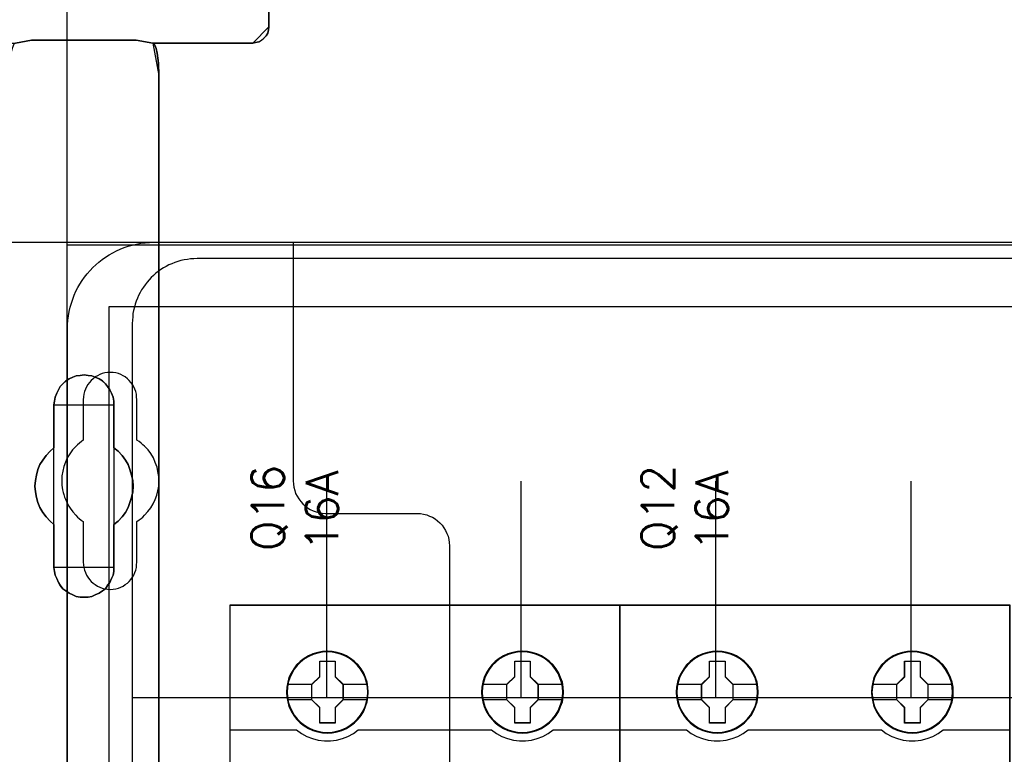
# Model space of a CAD drawing. Extents: x -543332 to -314699, y -9028 to 155584.
# Tile 45 of 256: x -449713 to -448804, y 24121 to 24799. Entities that reach past the tile are written whole.
import ezdxf

# ---------------------------------------------------------------- set-up
doc = ezdxf.new("R2010")
doc.units = 0
doc.header["$MEASUREMENT"] = 0
doc.layers.get('0').update_dxf_attribs({"color": 8})
for name, color, linetype in [('30', 7, 'Continuous'), ('45', 8, 'Continuous'), ('5', 7, 'Continuous'), ('50', 7, 'Continuous')]:
    doc.layers.add(name, color=color, linetype=linetype)
doc.styles.get("Standard").update_dxf_attribs({"font": 'txt', "bigfont": 'BIGFONT.SHX'})

# ---------------------------------------------------------------- blocks, each defined once
blk = doc.blocks.new('*U1079')
at = {"layer": '5', "color": 7}
for points in [[(74.60017, -390.859656), (74.60017, -415.622431), (74.548612, -415.879306), (74.497054, -416.187556), (74.342381, -416.444431), (74.13615, -416.649932), (73.929919, -416.855432), (73.67213, -417.009557), (73.362784, -417.060932), (73.104995, -417.112307), (63.876157, -417.112307), (63.979273, -417.163682), (64.082388, -417.369182), (64.185504, -417.626058), (64.288619, -418.037058), (64.391735, -418.961809), (64.443293, -420.09206), (64.443293, -743.189759)], [(46.758983, -390.858683), (46.758983, -415.623239), (46.758983, -415.880132), (46.862099, -416.188405), (47.016772, -416.445299), (47.171446, -416.650814), (47.429234, -416.856329), (47.687023, -417.010465), (47.944812, -417.061844), (48.254158, -417.113222), (51.19295, -417.113222), (52.688125, -416.856329), (62.329425, -416.856329), (63.876157, -417.113222), (73.104995, -417.113222), (73.362784, -417.061844), (73.67213, -417.010465), (73.929919, -416.856329), (74.13615, -416.650814), (74.342381, -416.445299), (74.497054, -416.188405), (74.548612, -415.880132), (74.60017, -415.623239), (74.60017, -390.858683)], [(64.444049, -743.189733), (64.444049, -420.09035), (64.392492, -418.960093), (64.289378, -418.035337), (64.186265, -417.624335), (64.083152, -417.367458), (63.980038, -417.161957), (63.876925, -417.110582), (62.330223, -416.853705), (62.330223, -416.853705), (52.689115, -416.853705), (51.19397, -417.110582), (51.090856, -417.161957), (50.987743, -417.367458), (50.88463, -417.624335), (50.781516, -418.035337), (50.626846, -418.960093), (50.626846, -420.09035), (50.626846, -498.745964), (50.626846, -523.251991), (50.626846, -648.761896)]]:
    blk.add_lwpolyline(points, dxfattribs=at)
for points in [[(74.597519, -390.8596), (74.597519, -415.62497), (74.597519, -390.8596)], [(73.102334, -417.113222), (73.360582, -417.061812), (73.670479, -417.010402), (73.928726, -416.85617), (74.135324, -416.650529), (74.341922, -416.444888), (74.496871, -416.187836), (74.54852, -415.879373), (74.60017, -415.622322), (73.102334, -417.113222)], [(52.689352, -416.853705), (51.191517, -417.113222), (52.689352, -416.853705)], [(62.331172, -416.853705), (52.686701, -416.853705), (62.331172, -416.853705)], [(63.876727, -417.113222), (62.328521, -416.853705), (63.876727, -417.113222)], [(63.874076, -417.110574), (73.104985, -417.110574), (63.874076, -417.110574)], [(64.444049, -420.095024), (64.392233, -418.962991), (64.288601, -418.036783), (64.18497, -417.625134), (64.081339, -417.367854), (63.977707, -417.16203), (63.874076, -417.110574), (64.444049, -420.095024)], [(63.874076, -417.110574), (63.874076, -417.110574), (63.874076, -417.110574)], [(64.444049, -420.095024), (64.392233, -418.962991), (64.288601, -418.036783), (64.18497, -417.625134), (64.081339, -417.367854), (63.977707, -417.16203), (63.874076, -417.110574), (64.444049, -420.095024)], [(64.444049, -420.095024), (64.392233, -418.962991), (64.288601, -418.036783), (64.18497, -417.625134), (64.081339, -417.367854), (63.977707, -417.16203), (63.874076, -417.110574), (64.444049, -420.095024)], [(64.444049, -420.095024), (64.392233, -418.962991), (64.288601, -418.036783), (64.18497, -417.625134), (64.081339, -417.367854), (63.977707, -417.16203), (63.874076, -417.110574), (64.444049, -420.095024)], [(64.444049, -420.095024), (64.392233, -418.962991), (64.288601, -418.036783), (64.18497, -417.625134), (64.081339, -417.367854), (63.977707, -417.16203), (63.874076, -417.110574), (64.444049, -420.095024)], [(64.444049, -420.095024), (64.392233, -418.962991), (64.288601, -418.036783), (64.18497, -417.625134), (64.081339, -417.367854), (63.977707, -417.16203), (63.874076, -417.110574), (64.444049, -420.095024)], [(64.444049, -420.095024), (64.392233, -418.962991), (64.288601, -418.036783), (64.18497, -417.625134), (64.081339, -417.367854), (63.977707, -417.16203), (63.874076, -417.110574), (64.444049, -420.095024)], [(64.444049, -420.095024), (64.392233, -418.962991), (64.288601, -418.036783), (64.18497, -417.625134), (64.081339, -417.367854), (63.977707, -417.16203), (63.874076, -417.110574), (64.444049, -420.095024)], [(64.444049, -420.095024), (64.392233, -418.962991), (64.288601, -418.036783), (64.18497, -417.625134), (64.081339, -417.367854), (63.977707, -417.16203), (63.874076, -417.110574), (64.444049, -420.095024)], [(64.444049, -420.095024), (64.392233, -418.962991), (64.288601, -418.036783), (64.18497, -417.625134), (64.081339, -417.367854), (63.977707, -417.16203), (63.874076, -417.110574), (64.444049, -420.095024)], [(64.444049, -420.095024), (64.392233, -418.962991), (64.288601, -418.036783), (64.18497, -417.625134), (64.081339, -417.367854), (63.977707, -417.16203), (63.874076, -417.110574), (64.444049, -420.095024)], [(64.444049, -420.095024), (64.392233, -418.962991), (64.288601, -418.036783), (64.18497, -417.625134), (64.081339, -417.367854), (63.977707, -417.16203), (63.874076, -417.110574), (64.444049, -420.095024)], [(64.444049, -420.095024), (64.392233, -418.962991), (64.288601, -418.036783), (64.18497, -417.625134), (64.081339, -417.367854), (63.977707, -417.16203), (63.874076, -417.110574), (64.444049, -420.095024)], [(64.444049, -420.095024), (64.392233, -418.962991), (64.288601, -418.036783), (64.18497, -417.625134), (64.081339, -417.367854), (63.977707, -417.16203), (63.874076, -417.110574), (64.444049, -420.095024)], [(64.444049, -420.095024), (64.392233, -418.962991), (64.288601, -418.036783), (64.18497, -417.625134), (64.081339, -417.367854), (63.977707, -417.16203), (63.874076, -417.110574), (64.444049, -420.095024)], [(64.444049, -420.095024), (64.392233, -418.962991), (64.288601, -418.036783), (64.18497, -417.625134), (64.081339, -417.367854), (63.977707, -417.16203), (63.874076, -417.110574), (64.444049, -420.095024)], [(64.444049, -420.095024), (64.392233, -418.962991), (64.288601, -418.036783), (64.18497, -417.625134), (64.081339, -417.367854), (63.977707, -417.16203), (63.874076, -417.110574), (64.444049, -420.095024)], [(64.444049, -420.095024), (64.392233, -418.962991), (64.288601, -418.036783), (64.18497, -417.625134), (64.081339, -417.367854), (63.977707, -417.16203), (63.874076, -417.110574), (64.444049, -420.095024)], [(64.444049, -420.095024), (64.392233, -418.962991), (64.288601, -418.036783), (64.18497, -417.625134), (64.081339, -417.367854), (63.977707, -417.16203), (63.874076, -417.110574), (64.444049, -420.095024)], [(64.444049, -420.095024), (64.392233, -418.962991), (64.288601, -418.036783), (64.18497, -417.625134), (64.081339, -417.367854), (63.977707, -417.16203), (63.874076, -417.110574), (64.444049, -420.095024)], [(64.444049, -420.095024), (64.392233, -418.962991), (64.288601, -418.036783), (64.18497, -417.625134), (64.081339, -417.367854), (63.977707, -417.16203), (63.874076, -417.110574), (64.444049, -420.095024)], [(64.441398, -743.18882), (64.441398, -420.092375), (64.441398, -743.18882)], [(64.441398, -420.092375), (64.441398, -420.092375), (64.441398, -420.092375)], [(56.14293, -448.090654), (56.503953, -447.936505), (56.813401, -447.833739), (57.174424, -447.782356), (57.535447, -447.730973), (57.89647, -447.782356), (58.257493, -447.833739), (58.566941, -447.936505), (58.927964, -448.090654), (59.237413, -448.296187), (59.495286, -448.553103), (59.701585, -448.810018), (59.907884, -449.118317), (60.062608, -449.426616), (60.217332, -449.786298), (60.268907, -450.14598), (60.268907, -450.505662), (60.268907, -454.462163), (60.681505, -454.770462), (61.042528, -455.181527), (61.351976, -455.592592), (61.60985, -456.003657), (61.764574, -456.466105), (61.919298, -456.979937), (62.022447, -457.493768), (62.074022, -458.007599), (62.022447, -458.521431), (61.919298, -459.035262), (61.764574, -459.49771), (61.60985, -459.960158), (61.351976, -460.422606), (61.042528, -460.833672), (60.681505, -461.244737), (60.268907, -461.553035), (60.268907, -465.509537), (60.268907, -465.869219), (60.217332, -466.2289), (60.062608, -466.537199), (59.907884, -466.896881), (59.701585, -467.153797), (59.495286, -467.462096), (59.237413, -467.667628), (58.927964, -467.873161), (58.566941, -468.02731), (58.257493, -468.18146), (57.89647, -468.232843), (57.535447, -468.232843), (57.174424, -468.232843), (56.813401, -468.18146), (56.503953, -468.02731), (56.14293, -467.873161), (55.833482, -467.667628), (55.575608, -467.462096), (55.317735, -467.153797), (55.163011, -466.896881), (55.008286, -466.537199), (54.853562, -466.2289), (54.801988, -465.869219), (54.750413, -465.509537), (54.750413, -461.553035), (54.38939, -461.244737), (54.028367, -460.833672), (53.718919, -460.422606), (53.461045, -459.960158), (53.254746, -459.49771), (53.151597, -459.035262), (53.048447, -458.521431), (52.996873, -458.007599), (53.048447, -457.493768), (53.151597, -456.979937), (53.254746, -456.466105), (53.461045, -456.003657), (53.718919, -455.592592), (54.028367, -455.181527), (54.38939, -454.770462), (54.750413, -454.462163), (54.750413, -450.505662), (54.801988, -450.14598), (54.853562, -449.786298), (55.008286, -449.426616), (55.163011, -449.118317), (55.317735, -448.810018), (55.575608, -448.553103), (55.833482, -448.296187), (56.14293, -448.090654)], [(58.927964, -448.090654), (58.566941, -447.936505), (58.257493, -447.833739), (57.89647, -447.782356), (57.535447, -447.730973), (57.174424, -447.782356), (56.813401, -447.833739), (56.503953, -447.936505), (56.14293, -448.090654), (55.833482, -448.296187), (55.575608, -448.553103), (55.317735, -448.810018), (55.163011, -449.118317), (55.008286, -449.426616), (54.853562, -449.786298), (54.801988, -450.14598), (54.750413, -450.505662), (54.750413, -454.462163), (54.38939, -454.770462), (54.028367, -455.181527), (53.718919, -455.592592), (53.461045, -456.003657), (53.254746, -456.466105), (53.151597, -456.979937), (53.048447, -457.493768), (52.996873, -458.007599), (53.048447, -458.521431), (53.151597, -459.035262), (53.254746, -459.49771), (53.461045, -459.960158), (53.718919, -460.422606), (54.028367, -460.833672), (54.38939, -461.244737), (54.750413, -461.553035), (54.750413, -465.509537), (54.801988, -465.869219), (54.853562, -466.2289), (55.008286, -466.537199), (55.163011, -466.896881), (55.317735, -467.153797), (55.575608, -467.462096), (55.833482, -467.667628), (56.14293, -467.873161), (56.503953, -468.02731), (56.813401, -468.18146), (57.174424, -468.232843), (57.535447, -468.232843), (57.89647, -468.232843), (58.257493, -468.18146), (58.566941, -468.02731), (58.927964, -467.873161), (59.237413, -467.667628), (59.495286, -467.462096), (59.701585, -467.153797), (59.907884, -466.896881), (60.062608, -466.537199), (60.217332, -466.2289), (60.268907, -465.869219), (60.268907, -465.509537), (60.268907, -461.553035), (60.681505, -461.244737), (61.042528, -460.833672), (61.351976, -460.422606), (61.60985, -459.960158), (61.764574, -459.49771), (61.919298, -459.035262), (62.022447, -458.521431), (62.074022, -458.007599), (62.022447, -457.493768), (61.919298, -456.979937), (61.764574, -456.466105), (61.60985, -456.003657), (61.351976, -455.592592), (61.042528, -455.181527), (60.681505, -454.770462), (60.268907, -454.462163), (60.268907, -450.505662), (60.268907, -450.14598), (60.217332, -449.786298), (60.062608, -449.426616), (59.907884, -449.118317), (59.701585, -448.810018), (59.495286, -448.553103), (59.237413, -448.296187), (58.927964, -448.090654)], [(58.927964, -448.090654), (58.566941, -447.936505), (58.257493, -447.833739), (57.89647, -447.782356), (57.535447, -447.730973), (57.174424, -447.782356), (56.813401, -447.833739), (56.503953, -447.936505), (56.14293, -448.090654), (55.833482, -448.296187), (55.575608, -448.553103), (55.317735, -448.810018), (55.163011, -449.118317), (55.008286, -449.426616), (54.853562, -449.786298), (54.801988, -450.14598), (54.750413, -450.505662), (54.750413, -454.462163), (54.38939, -454.770462), (54.028367, -455.181527), (53.718919, -455.592592), (53.461045, -456.003657), (53.254746, -456.466105), (53.151597, -456.979937), (53.048447, -457.493768), (52.996873, -458.007599), (53.048447, -458.521431), (53.151597, -459.035262), (53.254746, -459.49771), (53.461045, -459.960158), (53.718919, -460.422606), (54.028367, -460.833672), (54.38939, -461.244737), (54.750413, -461.553035), (54.750413, -465.509537), (54.801988, -465.869219), (54.853562, -466.2289), (55.008286, -466.537199), (55.163011, -466.896881), (55.317735, -467.153797), (55.575608, -467.462096), (55.833482, -467.667628), (56.14293, -467.873161), (56.503953, -468.02731), (56.813401, -468.18146), (57.174424, -468.232843), (57.535447, -468.232843), (57.89647, -468.232843), (58.257493, -468.18146), (58.566941, -468.02731), (58.927964, -467.873161), (59.237413, -467.667628), (59.495286, -467.462096), (59.701585, -467.153797), (59.907884, -466.896881), (60.062608, -466.537199), (60.217332, -466.2289), (60.268907, -465.869219), (60.268907, -465.509537), (60.268907, -461.553035), (60.681505, -461.244737), (61.042528, -460.833672), (61.351976, -460.422606), (61.60985, -459.960158), (61.764574, -459.49771), (61.919298, -459.035262), (62.022447, -458.521431), (62.074022, -458.007599), (62.022447, -457.493768), (61.919298, -456.979937), (61.764574, -456.466105), (61.60985, -456.003657), (61.351976, -455.592592), (61.042528, -455.181527), (60.681505, -454.770462), (60.268907, -454.462163), (60.268907, -450.505662), (60.268907, -450.14598), (60.217332, -449.786298), (60.062608, -449.426616), (59.907884, -449.118317), (59.701585, -448.810018), (59.495286, -448.553103), (59.237413, -448.296187), (58.927964, -448.090654)], [(60.268666, -450.508867), (60.268666, -450.14877), (60.217082, -449.788672), (60.062331, -449.428575), (59.90758, -449.11992), (59.701245, -448.811265), (59.49491, -448.554053), (59.236992, -448.29684), (58.927489, -448.09107), (58.566403, -447.936743), (58.256901, -447.833858), (57.895815, -447.782415), (57.534729, -447.730973), (57.173643, -447.782415), (56.812557, -447.833858), (56.503054, -447.936743), (56.141968, -448.09107), (55.832466, -448.29684), (55.574547, -448.554053), (55.316629, -448.811265), (55.161878, -449.11992), (55.007126, -449.428575), (54.852375, -449.788672), (54.800792, -450.14877), (54.749208, -450.508867), (60.268666, -450.508867)], [(54.749208, -450.506219), (54.749208, -454.462535), (54.749208, -450.506219)], [(60.266015, -454.462535), (60.266015, -450.506219), (60.266015, -454.462535)], [(54.751859, -454.459887), (54.390538, -454.768337), (54.029217, -455.179604), (53.719514, -455.590871), (53.461428, -456.002138), (53.254959, -456.464813), (53.151724, -456.978897), (53.04849, -457.492981), (52.996873, -458.007065), (53.04849, -458.521149), (53.151724, -459.035233), (53.254959, -459.497908), (53.461428, -459.960583), (53.719514, -460.423259), (54.029217, -460.834526), (54.390538, -461.245793), (54.751859, -461.554243), (54.751859, -454.459887)], [(60.266015, -461.554243), (60.679274, -461.245793), (61.040875, -460.834526), (61.350819, -460.423259), (61.609106, -459.960583), (61.764078, -459.497908), (61.91905, -459.035233), (62.022365, -458.521149), (62.074022, -458.007065), (62.022365, -457.492981), (61.91905, -456.978897), (61.764078, -456.464813), (61.609106, -456.002138), (61.350819, -455.590871), (61.040875, -455.179604), (60.679274, -454.768337), (60.266015, -454.459887), (60.266015, -461.554243)], [(54.749208, -461.551595), (54.749208, -465.507911), (54.749208, -461.551595)], [(60.266015, -465.507911), (60.266015, -461.551595), (60.266015, -465.507911)], [(54.749208, -465.507911), (54.800792, -465.867807), (54.852375, -466.227704), (55.007126, -466.536187), (55.161878, -466.896084), (55.316629, -467.153153), (55.574547, -467.461635), (55.832466, -467.667291), (56.141968, -467.872946), (56.503054, -468.027187), (56.812557, -468.181429), (57.173643, -468.232843), (57.534729, -468.232843), (57.895815, -468.232843), (58.256901, -468.181429), (58.566403, -468.027187), (58.927489, -467.872946), (59.236992, -467.667291), (59.49491, -467.461635), (59.701245, -467.153153), (59.90758, -466.896084), (60.062331, -466.536187), (60.217082, -466.227704), (60.268666, -465.867807), (60.268666, -465.507911), (54.749208, -465.507911)]]:
    blk.add_lwpolyline(points, close=True, dxfattribs=at)
at = {"layer": '50', "color": 7}
for points in [[(55.98194, -85.921426), (391.762235, -85.921426), (391.762235, -735.000783), (55.98194, -735.000783), (55.98194, -85.921426)], [(391.762235, -435.77199), (55.98194, -435.77199), (55.98194, -385.150219), (391.762235, -385.150219), (391.762235, -435.77199)], [(59.825943, -728.385739), (387.918232, -728.385739), (387.918232, -441.457538), (59.825943, -441.457538), (59.825943, -728.385739)]]:
    blk.add_lwpolyline(points, dxfattribs=at)
blk = doc.blocks.new('*U1096')
at = {"layer": '50', "color": 7}
for points in [[(56.000497, -502.523649), (56.000497, -443.506853), (56.000497, -443.086505), (56.042497, -442.687175), (56.084497, -442.287845), (56.168497, -441.888514), (56.252497, -441.489184), (56.357497, -441.110871), (56.483498, -440.753576), (56.630498, -440.375263), (56.777498, -440.017968), (56.966498, -439.68169), (57.155498, -439.345412), (57.365498, -439.009134), (57.575499, -438.71489), (57.827499, -438.39963), (58.079499, -438.105386), (58.331499, -437.832161), (58.6045, -437.579952), (58.8985, -437.327744), (59.1925, -437.075535), (59.507501, -436.865361), (59.843501, -436.655187), (60.179501, -436.466031), (60.515502, -436.276875), (60.872502, -436.129753), (61.229502, -435.982631), (61.607503, -435.856527), (61.985503, -435.75144), (62.384503, -435.667371), (62.783504, -435.583301), (63.182504, -435.541266), (63.581505, -435.520249), (64.001505, -435.499232), (383.999821, -435.499232)], [(379.969373, -436.990132), (67.968952, -436.990132), (67.674949, -437.01115), (67.359946, -437.032167), (67.065942, -437.074202), (66.771939, -437.116237), (66.477936, -437.179289), (66.183933, -437.263358), (65.91093, -437.368445), (65.637927, -437.473532), (65.364924, -437.578619), (65.112921, -437.725741), (64.860918, -437.851845), (64.629916, -438.019984), (64.377913, -438.188123), (64.167911, -438.356262), (63.936908, -438.545418), (63.726906, -438.755592), (63.537904, -438.944749), (63.348902, -439.17594), (63.1809, -439.407131), (63.012898, -439.638322), (62.844896, -439.869513), (62.697894, -440.121722), (62.571893, -440.394948), (62.466892, -440.647156), (62.340891, -440.920382), (62.25689, -441.193608), (62.172889, -441.487852), (62.109888, -441.782095), (62.046887, -442.076338), (62.025887, -442.370582), (62.004887, -442.685842), (61.983887, -443.001103), (61.983887, -577.995737)], [(379.969373, -436.990132), (67.968952, -436.990132), (67.674949, -437.011151), (67.359946, -437.03217), (67.065942, -437.074208), (66.771939, -437.116246), (66.477936, -437.179302), (66.183933, -437.263378), (65.91093, -437.368472), (65.637927, -437.473567), (65.364924, -437.578661), (65.112921, -437.725794), (64.860918, -437.851907), (64.629916, -438.020058), (64.377913, -438.188209), (64.167911, -438.35636), (63.936908, -438.54553), (63.726906, -438.755719), (63.537904, -438.944889), (63.348902, -439.176097), (63.1809, -439.407305), (63.012898, -439.638513), (62.844896, -439.869721), (62.697894, -440.121948), (62.571893, -440.395193), (62.466892, -440.64742), (62.340891, -440.920665), (62.25689, -441.193911), (62.172889, -441.488176), (62.109888, -441.78244), (62.046887, -442.076705), (62.025887, -442.370969), (62.004887, -442.686253), (61.983887, -443.001536), (61.983887, -477.51456), (386.017439, -477.51456)], [(379.969373, -436.990132), (67.968952, -436.990132), (67.674949, -437.011151), (67.359946, -437.03217), (67.065942, -437.074208), (66.771939, -437.116246), (66.477936, -437.179302), (66.183933, -437.263378), (65.91093, -437.368472), (65.637927, -437.473567), (65.364924, -437.578661), (65.112921, -437.725794), (64.860918, -437.851907), (64.629916, -438.020058), (64.377913, -438.188209), (64.167911, -438.35636), (63.936908, -438.54553), (63.726906, -438.755719), (63.537904, -438.944889), (63.348902, -439.176097), (63.1809, -439.407305), (63.012898, -439.638513), (62.844896, -439.869721), (62.697894, -440.121948), (62.571893, -440.395193), (62.466892, -440.64742), (62.340891, -440.920665), (62.25689, -441.193911), (62.172889, -441.488176), (62.109888, -441.78244), (62.046887, -442.076705), (62.025887, -442.370969), (62.004887, -442.686253), (61.983887, -443.001536), (61.983887, -477.51456), (386.017439, -477.51456)], [(79.960566, -477.55693), (79.960566, -457.544965)], [(97.87362, -477.55693), (97.87362, -457.544965)], [(115.850299, -477.55693), (115.850299, -457.544965)], [(133.909161, -477.55693), (133.909161, -457.544965)]]:
    blk.add_lwpolyline(points, dxfattribs=at)
blk = doc.blocks.new('*U1097')
at = {"layer": '30', "color": 7}
for points in [[(50.0136, -435.499232), (76.842584, -435.499232), (76.842584, -457.516491), (76.86496, -457.809154), (76.909712, -458.101817), (76.976841, -458.39448), (77.066345, -458.664631), (77.200602, -458.934781), (77.357235, -459.182419), (77.536244, -459.407544), (77.715253, -459.63267), (77.939015, -459.81277), (78.162776, -459.99287), (78.408913, -460.150458), (78.677427, -460.263021), (78.945941, -460.375583), (79.214454, -460.443121), (79.52772, -460.488146), (79.81861, -460.510659), (88.299164, -460.510659), (88.590054, -460.533171), (88.880944, -460.578196), (89.171833, -460.645734), (89.440347, -460.758297), (89.708861, -460.870859), (89.954998, -461.028447), (90.178759, -461.208547), (90.380145, -461.388648), (90.58153, -461.613773), (90.760539, -461.838898), (90.894796, -462.086536), (91.029053, -462.356687), (91.140933, -462.626837), (91.208062, -462.9195), (91.252814, -463.212163), (91.27519, -463.504826), (91.27519, -557.494662)], [(50.0136, -435.499232), (76.842584, -435.499232), (76.842584, -457.516491), (76.86496, -457.809154), (76.909712, -458.101817), (76.976841, -458.39448), (77.066345, -458.664631), (77.200602, -458.934781), (77.357235, -459.182419), (77.536244, -459.407544), (77.715253, -459.63267), (77.939015, -459.81277), (78.162776, -459.99287), (78.408913, -460.150458), (78.677427, -460.263021), (78.945941, -460.375583), (79.214454, -460.443121), (79.52772, -460.488146), (79.81861, -460.510659), (88.299164, -460.510659), (88.590054, -460.533171), (88.880944, -460.578196), (89.171833, -460.645734), (89.440347, -460.758297), (89.708861, -460.870859), (89.954998, -461.028447), (90.178759, -461.208547), (90.380145, -461.388648), (90.58153, -461.613773), (90.760539, -461.838898), (90.894796, -462.086536), (91.029053, -462.356687), (91.140933, -462.626837), (91.208062, -462.9195), (91.252814, -463.212163), (91.27519, -463.504826), (91.27519, -557.494662)], [(62.409659, -465.014691), (62.409659, -461.254668), (62.611125, -461.119577), (62.790205, -460.984486), (62.969286, -460.849396), (63.125981, -460.69179), (63.416987, -460.354063), (63.685608, -459.993822), (63.909458, -459.63358), (64.088539, -459.228308), (64.245234, -458.823036), (64.357159, -458.417764), (64.424315, -457.989977), (64.4467, -457.539675), (64.424315, -457.111888), (64.357159, -456.661586), (64.267619, -456.233799), (64.110924, -455.806012), (63.931843, -455.40074), (63.707993, -454.995468), (63.439372, -454.635226), (63.125981, -454.320014), (62.969286, -454.184924), (62.790205, -454.027318), (62.611125, -453.892227), (62.409659, -453.757137), (62.409659, -450.019629), (62.387274, -449.771963), (62.364889, -449.524296), (62.297734, -449.27663), (62.230579, -449.051479), (62.118653, -448.826328), (62.006728, -448.623692), (61.850032, -448.421056), (61.693337, -448.240935), (61.536642, -448.083329), (61.335176, -447.925724), (61.13371, -447.813148), (60.932245, -447.700573), (60.708394, -447.610512), (60.462159, -447.542967), (60.215923, -447.497937), (59.969687, -447.497937), (59.701066, -447.497937), (59.454831, -447.542967), (59.208595, -447.610512), (58.984745, -447.700573), (58.760894, -447.813148), (58.559428, -447.925724), (58.357963, -448.083329), (58.178882, -448.240935), (58.022187, -448.421056), (57.887876, -448.623692), (57.753566, -448.826328), (57.664026, -449.051479), (57.574486, -449.27663), (57.50733, -449.524296), (57.484945, -449.771963), (57.46256, -450.019629), (57.46256, -453.757137), (57.28348, -453.892227), (57.104399, -454.027318), (56.925319, -454.184924), (56.768623, -454.342529), (56.477618, -454.657741), (56.208997, -455.017983), (55.985146, -455.40074), (55.806066, -455.783496), (55.671755, -456.188768), (55.55983, -456.616555), (55.492675, -457.044342), (55.47029, -457.47213), (55.492675, -457.922432), (55.537445, -458.350219), (55.6046, -458.57537), (55.64937, -458.778006), (55.716525, -459.003157), (55.806066, -459.205793), (55.895606, -459.430944), (56.007531, -459.63358), (56.119457, -459.836216), (56.253767, -460.038852), (56.500003, -460.376578), (56.768623, -460.69179), (56.925319, -460.849396), (57.082014, -460.984486), (57.261095, -461.142092), (57.46256, -461.254668), (57.46256, -465.014691), (57.484945, -465.262357), (57.50733, -465.510023), (57.574486, -465.757689), (57.664026, -465.98284), (57.753566, -466.207991), (57.887876, -466.410627), (58.022187, -466.613263), (58.178882, -466.793384), (58.357963, -466.95099), (58.559428, -467.086081), (58.760894, -467.221171), (58.984745, -467.333747), (59.208595, -467.423807), (59.454831, -467.491353), (59.701066, -467.513868), (59.969687, -467.536383), (60.215923, -467.513868), (60.462159, -467.491353), (60.708394, -467.423807), (60.932245, -467.333747), (61.13371, -467.221171), (61.335176, -467.086081), (61.536642, -466.95099), (61.693337, -466.793384), (61.850032, -466.613263), (62.006728, -466.410627), (62.118653, -466.207991), (62.230579, -465.98284), (62.297734, -465.757689), (62.364889, -465.510023), (62.387274, -465.262357), (62.409659, -465.014691)]]:
    blk.add_lwpolyline(points, dxfattribs=at)
blk = doc.blocks.new('*U1098')
at = {"layer": '45', "color": 7}
for points in [[(107.027649, -468.992858), (70.976203, -468.992858), (70.976203, -551.996037), (107.027649, -551.996037), (107.027649, -468.992858)], [(107.011743, -469.008747), (70.992109, -469.008747), (70.992109, -551.977501), (107.011743, -551.977501), (107.011743, -469.008747)], [(83.772756, -477.012853), (83.745092, -476.559656), (83.673165, -476.100932), (83.518245, -475.669842), (83.346727, -475.249805), (83.108814, -474.857402), (82.826639, -474.503687), (82.500201, -474.183133), (82.135033, -473.901266), (81.764332, -473.658087), (81.332769, -473.470176), (80.901207, -473.337533), (80.447513, -473.254631), (79.999352, -473.232524), (79.540125, -473.254631), (79.10303, -473.337533), (78.654869, -473.470176), (78.239905, -473.658087), (77.847073, -473.901266), (77.487438, -474.183133), (77.155467, -474.503687), (76.895423, -474.857402), (76.651977, -475.249805), (76.447262, -475.669842), (76.331072, -476.100932), (76.242546, -476.559656), (76.209349, -477.012853), (76.242546, -477.466051), (76.331072, -477.908195), (76.447262, -478.344812), (76.651977, -478.759321), (76.895423, -479.151724), (77.155467, -479.516493), (77.487438, -479.842574), (77.847073, -480.118914), (78.239905, -480.356566), (78.654869, -480.53895), (79.10303, -480.67712), (79.540125, -480.765549), (79.999352, -480.787656), (80.447513, -480.765549), (80.901207, -480.67712), (81.332769, -480.53895), (81.764332, -480.356566), (82.135033, -480.118914), (82.500201, -479.842574), (82.826639, -479.516493), (83.108814, -479.151724), (83.346727, -478.759321), (83.518245, -478.344812), (83.673165, -477.908195), (83.745092, -477.466051), (83.772756, -477.012853)], [(83.772756, -477.012853), (83.745092, -476.559656), (83.673165, -476.100932), (83.518245, -475.669842), (83.346727, -475.249805), (83.108814, -474.857402), (82.826639, -474.503687), (82.500201, -474.183133), (82.135033, -473.901266), (81.764332, -473.658087), (81.332769, -473.470176), (80.901207, -473.337533), (80.447513, -473.254631), (79.999352, -473.232524), (79.540125, -473.254631), (79.10303, -473.337533), (78.654869, -473.470176), (78.239905, -473.658087), (77.847073, -473.901266), (77.487438, -474.183133), (77.155467, -474.503687), (76.895423, -474.857402), (76.651977, -475.249805), (76.447262, -475.669842), (76.331072, -476.100932), (76.242546, -476.559656), (76.209349, -477.012853), (76.242546, -477.466051), (76.331072, -477.908195), (76.447262, -478.344812), (76.651977, -478.759321), (76.895423, -479.151724), (77.155467, -479.516493), (77.487438, -479.842574), (77.847073, -480.118914), (78.239905, -480.356566), (78.654869, -480.53895), (79.10303, -480.67712), (79.540125, -480.765549), (79.999352, -480.787656), (80.447513, -480.765549), (80.901207, -480.67712), (81.332769, -480.53895), (81.764332, -480.356566), (82.135033, -480.118914), (82.500201, -479.842574), (82.826639, -479.516493), (83.108814, -479.151724), (83.346727, -478.759321), (83.518245, -478.344812), (83.673165, -477.908195), (83.745092, -477.466051), (83.772756, -477.012853)], [(101.783899, -477.012853), (101.761759, -476.559656), (101.689805, -476.100932), (101.534826, -475.669842), (101.352172, -475.249805), (101.125239, -474.857402), (100.842956, -474.503687), (100.516393, -474.183133), (100.145551, -473.901266), (99.780243, -473.65256), (99.348516, -473.470176), (98.916789, -473.337533), (98.462923, -473.254631), (98.003521, -473.232524), (97.555189, -473.254631), (97.106857, -473.337533), (96.658525, -473.470176), (96.243403, -473.65256), (95.861491, -473.901266), (95.501719, -474.183133), (95.169621, -474.503687), (94.898408, -474.857402), (94.65487, -475.249805), (94.461146, -475.669842), (94.344912, -476.100932), (94.256352, -476.559656), (94.223143, -477.012853), (94.256352, -477.466051), (94.344912, -477.908195), (94.461146, -478.344812), (94.65487, -478.759321), (94.898408, -479.151724), (95.169621, -479.516493), (95.501719, -479.842574), (95.861491, -480.118914), (96.243403, -480.356566), (96.658525, -480.53895), (97.106857, -480.67712), (97.555189, -480.765549), (98.003521, -480.787656), (98.462923, -480.765549), (98.916789, -480.67712), (99.348516, -480.53895), (99.780243, -480.356566), (100.145551, -480.118914), (100.516393, -479.842574), (100.842956, -479.516493), (101.125239, -479.151724), (101.352172, -478.759321), (101.534826, -478.344812), (101.689805, -477.908195), (101.761759, -477.466051), (101.783899, -477.012853)], [(101.783899, -477.012853), (101.761759, -476.559656), (101.689805, -476.100932), (101.534826, -475.669842), (101.352172, -475.249805), (101.125239, -474.857402), (100.842956, -474.503687), (100.516393, -474.183133), (100.145551, -473.901266), (99.780243, -473.65256), (99.348516, -473.470176), (98.916789, -473.337533), (98.462923, -473.254631), (98.003521, -473.232524), (97.555189, -473.254631), (97.106857, -473.337533), (96.658525, -473.470176), (96.243403, -473.65256), (95.861491, -473.901266), (95.501719, -474.183133), (95.169621, -474.503687), (94.898408, -474.857402), (94.65487, -475.249805), (94.461146, -475.669842), (94.344912, -476.100932), (94.256352, -476.559656), (94.223143, -477.012853), (94.256352, -477.466051), (94.344912, -477.908195), (94.461146, -478.344812), (94.65487, -478.759321), (94.898408, -479.151724), (95.169621, -479.516493), (95.501719, -479.842574), (95.861491, -480.118914), (96.243403, -480.356566), (96.658525, -480.53895), (97.106857, -480.67712), (97.555189, -480.765549), (98.003521, -480.787656), (98.462923, -480.765549), (98.916789, -480.67712), (99.348516, -480.53895), (99.780243, -480.356566), (100.145551, -480.118914), (100.516393, -479.842574), (100.842956, -479.516493), (101.125239, -479.151724), (101.352172, -478.759321), (101.534826, -478.344812), (101.689805, -477.908195), (101.761759, -477.466051), (101.783899, -477.012853)], [(101.767993, -477.011517), (101.745954, -476.560384), (101.674327, -476.10375), (101.520055, -475.674624), (101.338234, -475.256502), (101.112335, -474.865887), (100.831339, -474.513784), (100.506264, -474.19469), (100.137112, -473.914108), (99.77347, -473.666535), (99.343711, -473.484982), (98.913952, -473.352943), (98.462154, -473.270419), (98.004846, -473.248413), (97.558558, -473.270419), (97.11227, -473.352943), (96.665982, -473.484982), (96.252752, -473.666535), (95.87258, -473.914108), (95.514448, -474.19469), (95.183864, -474.513784), (94.913887, -474.865887), (94.671459, -475.256502), (94.478618, -475.674624), (94.362914, -476.10375), (94.274758, -476.560384), (94.2417, -477.011517), (94.274758, -477.462649), (94.362914, -477.902778), (94.478618, -478.337406), (94.671459, -478.750027), (94.913887, -479.140641), (95.183864, -479.503748), (95.514448, -479.828343), (95.87258, -480.103424), (96.252752, -480.339993), (96.665982, -480.521547), (97.11227, -480.659087), (97.558558, -480.747113), (98.004846, -480.769119), (98.462154, -480.747113), (98.913952, -480.659087), (99.343711, -480.521547), (99.77347, -480.339993), (100.137112, -480.103424), (100.506264, -479.828343), (100.831339, -479.503748), (101.112335, -479.140641), (101.338234, -478.750027), (101.520055, -478.337406), (101.674327, -477.902778), (101.745954, -477.462649), (101.767993, -477.011517)], [(79.285621, -474.140834), (80.729111, -474.140834), (80.729111, -475.574198), (81.442495, -476.288112), (81.442495, -477.721475), (80.729111, -478.446458), (80.729111, -479.868753), (79.285621, -479.868753), (79.285621, -478.446458), (78.555516, -477.721475), (78.555516, -476.288112), (79.285621, -475.574198), (79.285621, -474.140834)], [(79.285621, -474.140834), (80.729111, -474.140834), (80.729111, -474.140834), (80.729111, -475.574198), (80.729111, -475.574198), (81.442495, -476.288112), (81.442495, -476.288112), (81.442495, -477.721475), (81.442495, -477.721475), (80.729111, -478.446458), (80.729111, -478.446458), (80.729111, -479.868753), (80.729111, -479.868753), (79.285621, -479.868753), (79.285621, -479.868753), (79.285621, -478.446458), (79.285621, -478.446458), (78.555516, -477.721475), (78.555516, -477.721475), (78.555516, -476.288112), (78.555516, -476.288112), (79.285621, -475.574198), (79.285621, -475.574198), (79.285621, -474.140834), (79.285621, -474.140834)], [(79.293482, -474.156723), (80.721065, -474.156723), (80.721065, -475.582134), (81.426589, -476.292088), (81.426589, -477.717499), (80.721065, -478.43846), (80.721065, -479.852864), (79.293482, -479.852864), (79.293482, -478.43846), (78.571423, -477.717499), (78.571423, -476.292088), (79.293482, -475.582134), (79.293482, -474.156723)], [(97.29506, -474.140834), (98.734296, -474.140834), (98.734296, -475.574198), (99.448336, -476.288112), (99.448336, -477.721475), (98.734296, -478.446458), (98.734296, -479.868753), (97.29506, -479.868753), (97.29506, -478.446458), (96.558706, -477.721475), (96.558706, -476.288112), (97.29506, -475.574198), (97.29506, -474.140834)], [(97.29506, -474.140834), (98.734296, -474.140834), (98.734296, -474.140834), (98.734296, -475.574198), (98.734296, -475.574198), (99.448336, -476.288112), (99.448336, -476.288112), (99.448336, -477.721475), (99.448336, -477.721475), (98.734296, -478.446458), (98.734296, -478.446458), (98.734296, -479.868753), (98.734296, -479.868753), (97.29506, -479.868753), (97.29506, -479.868753), (97.29506, -478.446458), (97.29506, -478.446458), (96.558706, -477.721475), (96.558706, -477.721475), (96.558706, -476.288112), (96.558706, -476.288112), (97.29506, -475.574198), (97.29506, -475.574198), (97.29506, -474.140834), (97.29506, -474.140834)], [(97.304835, -474.156723), (98.726906, -474.156723), (98.726906, -475.582134), (99.43243, -476.292088), (99.43243, -477.717499), (98.726906, -478.43846), (98.726906, -479.852864), (97.304835, -479.852864), (97.304835, -478.43846), (96.577263, -477.717499), (96.577263, -476.292088), (97.304835, -475.582134), (97.304835, -474.156723)]]:
    blk.add_lwpolyline(points, close=True, dxfattribs=at)
at = {"layer": '45', "color": 139}
for points in [[(107.027649, -468.992858), (70.976203, -468.992858), (70.976203, -551.996037), (107.027649, -551.996037), (107.027649, -468.992858)], [(83.722387, -477.012969), (83.68918, -476.559771), (83.600628, -476.117627), (83.47887, -475.692063), (83.290697, -475.28308), (83.063783, -474.90173), (82.77599, -474.548015), (82.466059, -474.232987), (82.106318, -473.95112), (81.718904, -473.718995), (81.314887, -473.53661), (80.883197, -473.403967), (80.445973, -473.321065), (79.99768, -473.293431), (79.549387, -473.321065), (79.106629, -473.403967), (78.674939, -473.53661), (78.270922, -473.718995), (77.883508, -473.95112), (77.529301, -474.232987), (77.21937, -474.548015), (76.942646, -474.90173), (76.704664, -475.28308), (76.516491, -475.692063), (76.383664, -476.117627), (76.306181, -476.559771), (76.272974, -477.012969), (76.306181, -477.455113), (76.383664, -477.897257), (76.516491, -478.322821), (76.704664, -478.737331), (76.942646, -479.124207), (77.21937, -479.466869), (77.529301, -479.787423), (77.883508, -480.06929), (78.270922, -480.295889), (78.674939, -480.478274), (79.106629, -480.610917), (79.549387, -480.693819), (79.99768, -480.721453), (80.445973, -480.693819), (80.883197, -480.610917), (81.314887, -480.478274), (81.718904, -480.295889), (82.106318, -480.06929), (82.466059, -479.787423), (82.77599, -479.466869), (83.063783, -479.124207), (83.290697, -478.737331), (83.47887, -478.322821), (83.600628, -477.897257), (83.68918, -477.455113), (83.722387, -477.012969)], [(101.722925, -477.012738), (101.695252, -476.565067), (101.606698, -476.122923), (101.473866, -475.697359), (101.291222, -475.288376), (101.058767, -474.907027), (100.782034, -474.553311), (100.466559, -474.232757), (100.106806, -473.95089), (99.724915, -473.724291), (99.31535, -473.541906), (98.894717, -473.409263), (98.451944, -473.326361), (98.003637, -473.298727), (97.55533, -473.326361), (97.107023, -473.409263), (96.686389, -473.541906), (96.276825, -473.724291), (95.894934, -473.95089), (95.540716, -474.232757), (95.214171, -474.553311), (94.948508, -474.907027), (94.710518, -475.288376), (94.522339, -475.697359), (94.400577, -476.122923), (94.312022, -476.565067), (94.278814, -477.012738), (94.312022, -477.460409), (94.400577, -477.902553), (94.522339, -478.328117), (94.710518, -478.742627), (94.948508, -479.123976), (95.214171, -479.472165), (95.540716, -479.787193), (95.894934, -480.06906), (96.276825, -480.301185), (96.686389, -480.48357), (97.107023, -480.616213), (97.55533, -480.699115), (98.003637, -480.726749), (98.451944, -480.699115), (98.894717, -480.616213), (99.31535, -480.48357), (99.724915, -480.301185), (100.106806, -480.06906), (100.466559, -479.787193), (100.782034, -479.472165), (101.058767, -479.123976), (101.291222, -478.742627), (101.473866, -478.328117), (101.606698, -477.902553), (101.695252, -477.460409), (101.722925, -477.012738)]]:
    blk.add_lwpolyline(points, close=True, dxfattribs=at)
at = {"layer": '45', "color": 140}
blk.add_lwpolyline([(83.75685, -477.011517), (83.729302, -476.560384), (83.657678, -476.10375), (83.50341, -475.674624), (83.332613, -475.256502), (83.095701, -474.865887), (82.814712, -474.513784), (82.489647, -474.19469), (82.126015, -473.914108), (81.756873, -473.672037), (81.327126, -473.484982), (80.897379, -473.352943), (80.445593, -473.270419), (79.999317, -473.248413), (79.542022, -473.270419), (79.106765, -473.352943), (78.660489, -473.484982), (78.247271, -473.672037), (77.856091, -473.914108), (77.497968, -474.19469), (77.167393, -474.513784), (76.908443, -474.865887), (76.666022, -475.256502), (76.462167, -475.674624), (76.346466, -476.10375), (76.258313, -476.560384), (76.225255, -477.011517), (76.258313, -477.462649), (76.346466, -477.902778), (76.462167, -478.337406), (76.666022, -478.750027), (76.908443, -479.140641), (77.167393, -479.503748), (77.497968, -479.828343), (77.856091, -480.103424), (78.247271, -480.339993), (78.660489, -480.521547), (79.106765, -480.659087), (79.542022, -480.747113), (79.999317, -480.769119), (80.445593, -480.747113), (80.897379, -480.659087), (81.327126, -480.521547), (81.756873, -480.339993), (82.126015, -480.103424), (82.489647, -479.828343), (82.814712, -479.503748), (83.095701, -479.140641), (83.332613, -478.750027), (83.50341, -478.337406), (83.657678, -477.902778), (83.729302, -477.462649), (83.75685, -477.011517)], close=True, dxfattribs=at)
at = {"layer": '45', "color": 7}
for points in [[(76.280927, -476.275232), (78.58998, -476.275232)], [(81.408032, -476.275232), (83.706481, -476.275232)], [(94.294721, -476.275232), (96.59582, -476.275232)], [(99.413872, -476.275232), (101.712321, -476.275232)], [(76.280927, -477.699929), (78.58998, -477.699929)], [(81.408032, -477.699929), (83.706481, -477.699929)], [(94.294721, -477.699929), (96.59582, -477.699929)], [(99.413872, -477.699929), (101.712321, -477.699929)]]:
    blk.add_lwpolyline(points, dxfattribs=at)
at = {"layer": '45', "color": 139}
for points in [[(70.976203, -480.493713), (77.184931, -480.493713)], [(77.150467, -480.493713), (77.599361, -480.829629), (78.098133, -481.097223), (78.619072, -481.302189), (79.156636, -481.45022), (79.721911, -481.518542), (80.276101, -481.518542), (80.830292, -481.45022), (81.37894, -481.302189), (81.894337, -481.097223), (82.39865, -480.829629), (82.847545, -480.493713)], [(82.813081, -480.493713), (95.190771, -480.493713)], [(95.156308, -480.493713), (95.605221, -480.829629), (96.098471, -481.097223), (96.624974, -481.302189), (97.173646, -481.45022), (97.722317, -481.518542), (98.276531, -481.518542), (98.830745, -481.45022), (99.379417, -481.302189), (99.900378, -481.097223), (100.388086, -480.829629), (100.848083, -480.493713)], [(100.810969, -480.493713), (107.027649, -480.493713)]]:
    blk.add_lwpolyline(points, dxfattribs=at)
blk = doc.blocks.new('*U1099')
at = {"layer": '45', "color": 7}
for points in [[(143.026075, -468.992858), (106.974629, -468.992858), (106.974629, -551.996037), (143.026075, -551.996037), (143.026075, -468.992858)], [(119.773833, -477.012853), (119.746159, -476.559656), (119.674207, -476.100932), (119.519233, -475.669842), (119.347655, -475.249805), (119.109659, -474.857402), (118.827384, -474.503687), (118.500832, -474.183133), (118.135535, -473.901266), (117.764705, -473.658087), (117.332991, -473.470176), (116.901277, -473.337533), (116.447424, -473.254631), (115.999106, -473.232524), (115.539719, -473.254631), (115.10247, -473.337533), (114.654152, -473.470176), (114.239043, -473.658087), (113.846073, -473.901266), (113.486312, -474.183133), (113.154224, -474.503687), (112.894089, -474.857402), (112.650558, -475.249805), (112.445771, -475.669842), (112.32954, -476.100932), (112.240984, -476.559656), (112.207775, -477.012853), (112.240984, -477.466051), (112.32954, -477.908195), (112.445771, -478.344812), (112.650558, -478.759321), (112.894089, -479.151724), (113.154224, -479.516493), (113.486312, -479.842574), (113.846073, -480.118914), (114.239043, -480.356566), (114.654152, -480.53895), (115.10247, -480.67712), (115.539719, -480.765549), (115.999106, -480.787656), (116.447424, -480.765549), (116.901277, -480.67712), (117.332991, -480.53895), (117.764705, -480.356566), (118.135535, -480.118914), (118.500832, -479.842574), (118.827384, -479.516493), (119.109659, -479.151724), (119.347655, -478.759321), (119.519233, -478.344812), (119.674207, -477.908195), (119.746159, -477.466051), (119.773833, -477.012853)], [(119.773833, -477.012853), (119.746159, -476.559656), (119.674207, -476.100932), (119.519233, -475.669842), (119.347655, -475.249805), (119.109659, -474.857402), (118.827384, -474.503687), (118.500832, -474.183133), (118.135535, -473.901266), (117.764705, -473.658087), (117.332991, -473.470176), (116.901277, -473.337533), (116.447424, -473.254631), (115.999106, -473.232524), (115.539719, -473.254631), (115.10247, -473.337533), (114.654152, -473.470176), (114.239043, -473.658087), (113.846073, -473.901266), (113.486312, -474.183133), (113.154224, -474.503687), (112.894089, -474.857402), (112.650558, -475.249805), (112.445771, -475.669842), (112.32954, -476.100932), (112.240984, -476.559656), (112.207775, -477.012853), (112.240984, -477.466051), (112.32954, -477.908195), (112.445771, -478.344812), (112.650558, -478.759321), (112.894089, -479.151724), (113.154224, -479.516493), (113.486312, -479.842574), (113.846073, -480.118914), (114.239043, -480.356566), (114.654152, -480.53895), (115.10247, -480.67712), (115.539719, -480.765549), (115.999106, -480.787656), (116.447424, -480.765549), (116.901277, -480.67712), (117.332991, -480.53895), (117.764705, -480.356566), (118.135535, -480.118914), (118.500832, -479.842574), (118.827384, -479.516493), (119.109659, -479.151724), (119.347655, -478.759321), (119.519233, -478.344812), (119.674207, -477.908195), (119.746159, -477.466051), (119.773833, -477.012853)], [(137.782325, -477.012853), (137.760193, -476.559656), (137.688264, -476.100932), (137.533339, -475.669842), (137.350749, -475.249805), (137.123896, -474.857402), (136.841712, -474.503687), (136.515263, -474.183133), (136.144551, -473.901266), (135.779372, -473.65256), (135.347796, -473.470176), (134.916221, -473.337533), (134.462513, -473.254631), (134.003272, -473.232524), (133.555098, -473.254631), (133.106923, -473.337533), (132.658749, -473.470176), (132.243772, -473.65256), (131.861994, -473.901266), (131.502347, -474.183133), (131.170366, -474.503687), (130.899248, -474.857402), (130.655795, -475.249805), (130.46214, -475.669842), (130.345946, -476.100932), (130.257418, -476.559656), (130.22422, -477.012853), (130.257418, -477.466051), (130.345946, -477.908195), (130.46214, -478.344812), (130.655795, -478.759321), (130.899248, -479.151724), (131.170366, -479.516493), (131.502347, -479.842574), (131.861994, -480.118914), (132.243772, -480.356566), (132.658749, -480.53895), (133.106923, -480.67712), (133.555098, -480.765549), (134.003272, -480.787656), (134.462513, -480.765549), (134.916221, -480.67712), (135.347796, -480.53895), (135.779372, -480.356566), (136.144551, -480.118914), (136.515263, -479.842574), (136.841712, -479.516493), (137.123896, -479.151724), (137.350749, -478.759321), (137.533339, -478.344812), (137.688264, -477.908195), (137.760193, -477.466051), (137.782325, -477.012853)], [(137.782325, -477.012853), (137.760193, -476.559656), (137.688264, -476.100932), (137.533339, -475.669842), (137.350749, -475.249805), (137.123896, -474.857402), (136.841712, -474.503687), (136.515263, -474.183133), (136.144551, -473.901266), (135.779372, -473.65256), (135.347796, -473.470176), (134.916221, -473.337533), (134.462513, -473.254631), (134.003272, -473.232524), (133.555098, -473.254631), (133.106923, -473.337533), (132.658749, -473.470176), (132.243772, -473.65256), (131.861994, -473.901266), (131.502347, -474.183133), (131.170366, -474.503687), (130.899248, -474.857402), (130.655795, -475.249805), (130.46214, -475.669842), (130.345946, -476.100932), (130.257418, -476.559656), (130.22422, -477.012853), (130.257418, -477.466051), (130.345946, -477.908195), (130.46214, -478.344812), (130.655795, -478.759321), (130.899248, -479.151724), (131.170366, -479.516493), (131.502347, -479.842574), (131.861994, -480.118914), (132.243772, -480.356566), (132.658749, -480.53895), (133.106923, -480.67712), (133.555098, -480.765549), (134.003272, -480.787656), (134.462513, -480.765549), (134.916221, -480.67712), (135.347796, -480.53895), (135.779372, -480.356566), (136.144551, -480.118914), (136.515263, -479.842574), (136.841712, -479.516493), (137.123896, -479.151724), (137.350749, -478.759321), (137.533339, -478.344812), (137.688264, -477.908195), (137.760193, -477.466051), (137.782325, -477.012853)], [(137.766419, -477.011517), (137.74438, -476.560384), (137.672753, -476.10375), (137.518481, -475.674624), (137.33666, -475.256502), (137.110761, -474.865887), (136.829765, -474.513784), (136.50469, -474.19469), (136.135538, -473.914108), (135.771896, -473.666535), (135.342137, -473.484982), (134.912378, -473.352943), (134.46058, -473.270419), (134.003272, -473.248413), (133.556984, -473.270419), (133.110696, -473.352943), (132.664408, -473.484982), (132.251178, -473.666535), (131.871006, -473.914108), (131.512874, -474.19469), (131.18229, -474.513784), (130.912313, -474.865887), (130.669885, -475.256502), (130.477044, -475.674624), (130.36134, -476.10375), (130.273184, -476.560384), (130.240126, -477.011517), (130.273184, -477.462649), (130.36134, -477.902778), (130.477044, -478.337406), (130.669885, -478.750027), (130.912313, -479.140641), (131.18229, -479.503748), (131.512874, -479.828343), (131.871006, -480.103424), (132.251178, -480.339993), (132.664408, -480.521547), (133.110696, -480.659087), (133.556984, -480.747113), (134.003272, -480.769119), (134.46058, -480.747113), (134.912378, -480.659087), (135.342137, -480.521547), (135.771896, -480.339993), (136.135538, -480.103424), (136.50469, -479.828343), (136.829765, -479.503748), (137.110761, -479.140641), (137.33666, -478.750027), (137.518481, -478.337406), (137.672753, -477.902778), (137.74438, -477.462649), (137.766419, -477.011517)], [(115.284718, -474.140834), (116.729532, -474.140834), (116.729532, -475.574198), (117.443572, -476.288112), (117.443572, -477.721475), (116.729532, -478.446458), (116.729532, -479.868753), (115.284718, -479.868753), (115.284718, -478.446458), (114.553942, -477.721475), (114.553942, -476.288112), (115.284718, -475.574198), (115.284718, -474.140834)], [(115.284718, -474.140834), (116.729532, -474.140834), (116.729532, -474.140834), (116.729532, -475.574198), (116.729532, -475.574198), (117.443572, -476.288112), (117.443572, -476.288112), (117.443572, -477.721475), (117.443572, -477.721475), (116.729532, -478.446458), (116.729532, -478.446458), (116.729532, -479.868753), (116.729532, -479.868753), (115.284718, -479.868753), (115.284718, -479.868753), (115.284718, -478.446458), (115.284718, -478.446458), (114.553942, -477.721475), (114.553942, -477.721475), (114.553942, -476.288112), (114.553942, -476.288112), (115.284718, -475.574198), (115.284718, -475.574198), (115.284718, -474.140834), (115.284718, -474.140834)], [(115.291908, -474.156723), (116.719491, -474.156723), (116.719491, -475.582134), (117.425015, -476.292088), (117.425015, -477.717499), (116.719491, -478.43846), (116.719491, -479.852864), (115.291908, -479.852864), (115.291908, -478.43846), (114.569849, -477.717499), (114.569849, -476.292088), (115.291908, -475.582134), (115.291908, -474.156723)], [(133.295461, -474.140834), (134.733377, -474.140834), (134.733377, -475.574198), (135.446762, -476.288112), (135.446762, -477.721475), (134.733377, -478.446458), (134.733377, -479.868753), (133.295461, -479.868753), (133.295461, -478.446458), (132.559783, -477.721475), (132.559783, -476.288112), (133.295461, -475.574198), (133.295461, -474.140834)], [(133.295461, -474.140834), (134.733377, -474.140834), (134.733377, -474.140834), (134.733377, -475.574198), (134.733377, -475.574198), (135.446762, -476.288112), (135.446762, -476.288112), (135.446762, -477.721475), (135.446762, -477.721475), (134.733377, -478.446458), (134.733377, -478.446458), (134.733377, -479.868753), (134.733377, -479.868753), (133.295461, -479.868753), (133.295461, -479.868753), (133.295461, -478.446458), (133.295461, -478.446458), (132.559783, -477.721475), (132.559783, -477.721475), (132.559783, -476.288112), (132.559783, -476.288112), (133.295461, -475.574198), (133.295461, -475.574198), (133.295461, -474.140834), (133.295461, -474.140834)], [(133.303261, -474.156723), (134.725332, -474.156723), (134.725332, -475.582134), (135.430856, -476.292088), (135.430856, -477.717499), (134.725332, -478.43846), (134.725332, -479.852864), (133.303261, -479.852864), (133.303261, -478.43846), (132.575689, -477.717499), (132.575689, -476.292088), (133.303261, -475.582134), (133.303261, -474.156723)]]:
    blk.add_lwpolyline(points, close=True, dxfattribs=at)
at = {"layer": '45', "color": 139}
for points in [[(143.026075, -468.992858), (106.974629, -468.992858), (106.974629, -551.996037), (143.026075, -551.996037), (143.026075, -468.992858)], [(119.723464, -477.012969), (119.690257, -476.559771), (119.601705, -476.117627), (119.479947, -475.692063), (119.291774, -475.28308), (119.06486, -474.90173), (118.777067, -474.548015), (118.467136, -474.232987), (118.107395, -473.95112), (117.719981, -473.718995), (117.315964, -473.53661), (116.884274, -473.403967), (116.44705, -473.321065), (115.998757, -473.293431), (115.550464, -473.321065), (115.107706, -473.403967), (114.676016, -473.53661), (114.271999, -473.718995), (113.884585, -473.95112), (113.530378, -474.232987), (113.220447, -474.548015), (112.943723, -474.90173), (112.705741, -475.28308), (112.517568, -475.692063), (112.384741, -476.117627), (112.307258, -476.559771), (112.274051, -477.012969), (112.307258, -477.455113), (112.384741, -477.897257), (112.517568, -478.322821), (112.705741, -478.737331), (112.943723, -479.124207), (113.220447, -479.466869), (113.530378, -479.787423), (113.884585, -480.06929), (114.271999, -480.295889), (114.676016, -480.478274), (115.107706, -480.610917), (115.550464, -480.693819), (115.998757, -480.721453), (116.44705, -480.693819), (116.884274, -480.610917), (117.315964, -480.478274), (117.719981, -480.295889), (118.107395, -480.06929), (118.467136, -479.787423), (118.777067, -479.466869), (119.06486, -479.124207), (119.291774, -478.737331), (119.479947, -478.322821), (119.601705, -477.897257), (119.690257, -477.455113), (119.723464, -477.012969)], [(137.724002, -477.012738), (137.696329, -476.565067), (137.607774, -476.122923), (137.474943, -475.697359), (137.292299, -475.288376), (137.059844, -474.907027), (136.783111, -474.553311), (136.467636, -474.232757), (136.107883, -473.95089), (135.725992, -473.724291), (135.316427, -473.541906), (134.895794, -473.409263), (134.453021, -473.326361), (134.004714, -473.298727), (133.556407, -473.326361), (133.1081, -473.409263), (132.687466, -473.541906), (132.277902, -473.724291), (131.896011, -473.95089), (131.541793, -474.232757), (131.215248, -474.553311), (130.949585, -474.907027), (130.711595, -475.288376), (130.523416, -475.697359), (130.401654, -476.122923), (130.313099, -476.565067), (130.279891, -477.012738), (130.313099, -477.460409), (130.401654, -477.902553), (130.523416, -478.328117), (130.711595, -478.742627), (130.949585, -479.123976), (131.215248, -479.472165), (131.541793, -479.787193), (131.896011, -480.06906), (132.277902, -480.301185), (132.687466, -480.48357), (133.1081, -480.616213), (133.556407, -480.699115), (134.004714, -480.726749), (134.453021, -480.699115), (134.895794, -480.616213), (135.316427, -480.48357), (135.725992, -480.301185), (136.107883, -480.06906), (136.467636, -479.787193), (136.783111, -479.472165), (137.059844, -479.123976), (137.292299, -478.742627), (137.474943, -478.328117), (137.607774, -477.902553), (137.696329, -477.460409), (137.724002, -477.012738)]]:
    blk.add_lwpolyline(points, close=True, dxfattribs=at)
at = {"layer": '45', "color": 59}
blk.add_lwpolyline([(143.010169, -469.008747), (106.990535, -469.008747), (106.990535, -551.977501), (143.010169, -551.977501), (143.010169, -469.008747)], close=True, dxfattribs=at)
at = {"layer": '45', "color": 140}
blk.add_lwpolyline([(119.755276, -477.011517), (119.727728, -476.560384), (119.656104, -476.10375), (119.501836, -475.674624), (119.331039, -475.256502), (119.094127, -474.865887), (118.813138, -474.513784), (118.488073, -474.19469), (118.124441, -473.914108), (117.755299, -473.672037), (117.325552, -473.484982), (116.895805, -473.352943), (116.444019, -473.270419), (115.997743, -473.248413), (115.540448, -473.270419), (115.105191, -473.352943), (114.658915, -473.484982), (114.245697, -473.672037), (113.854517, -473.914108), (113.496394, -474.19469), (113.165819, -474.513784), (112.906869, -474.865887), (112.664448, -475.256502), (112.460593, -475.674624), (112.344892, -476.10375), (112.256739, -476.560384), (112.223681, -477.011517), (112.256739, -477.462649), (112.344892, -477.902778), (112.460593, -478.337406), (112.664448, -478.750027), (112.906869, -479.140641), (113.165819, -479.503748), (113.496394, -479.828343), (113.854517, -480.103424), (114.245697, -480.339993), (114.658915, -480.521547), (115.105191, -480.659087), (115.540448, -480.747113), (115.997743, -480.769119), (116.444019, -480.747113), (116.895805, -480.659087), (117.325552, -480.521547), (117.755299, -480.339993), (118.124441, -480.103424), (118.488073, -479.828343), (118.813138, -479.503748), (119.094127, -479.140641), (119.331039, -478.750027), (119.501836, -478.337406), (119.656104, -477.902778), (119.727728, -477.462649), (119.755276, -477.011517)], close=True, dxfattribs=at)
at = {"layer": '45', "color": 7}
for points in [[(112.279353, -476.275232), (114.588406, -476.275232)], [(117.406458, -476.275232), (119.707558, -476.275232)], [(130.295798, -476.275232), (132.594246, -476.275232)], [(135.412298, -476.275232), (137.710747, -476.275232)], [(112.279353, -477.699929), (114.588406, -477.699929)], [(117.406458, -477.699929), (119.707558, -477.699929)], [(130.295798, -477.699929), (132.594246, -477.699929)], [(135.412298, -477.699929), (137.710747, -477.699929)]]:
    blk.add_lwpolyline(points, dxfattribs=at)
at = {"layer": '45', "color": 139}
for points in [[(106.974629, -480.493713), (113.186007, -480.493713)], [(113.148893, -480.493713), (113.597787, -480.829629), (114.096559, -481.097223), (114.617498, -481.302189), (115.155062, -481.45022), (115.720337, -481.518542), (116.274527, -481.518542), (116.828717, -481.45022), (117.377366, -481.302189), (117.892763, -481.097223), (118.397076, -480.829629), (118.845971, -480.493713)], [(118.811507, -480.493713), (131.189197, -480.493713)], [(131.154734, -480.493713), (131.603647, -480.829629), (132.096897, -481.097223), (132.6234, -481.302189), (133.172072, -481.45022), (133.720743, -481.518542), (134.274957, -481.518542), (134.829171, -481.45022), (135.377843, -481.302189), (135.898804, -481.097223), (136.386512, -480.829629), (136.846509, -480.493713)], [(136.812046, -480.493713), (143.026075, -480.493713)]]:
    blk.add_lwpolyline(points, dxfattribs=at)

msp = doc.modelspace()

# ---------------------------------------------------------------- block references
at = {"xscale": 10, "yscale": 10, "zscale": 10}
for name in ['*U1079', '*U1097', '*U1096']:
    msp.add_blockref(name, (-450229.1, 28948.04), dxfattribs=at)
ref = msp.add_blockref('*U1098', (-450229.1, 28948.04), dxfattribs=dict(xscale=10, yscale=10, zscale=10))
ref.add_attrib('Oznaczenie', 'Q16', (-449469.1, 24308.04), dxfattribs={"height": 30, "rotation": 90, "flags": 2})
ref.add_attrib('Pr¹d znamionowy', '16A', (-449419.1, 24308.04), dxfattribs={"height": 30, "rotation": 90, "flags": 2})
ref = msp.add_blockref('*U1099', (-450229.1, 28948.04), dxfattribs=dict(xscale=10, yscale=10, zscale=10))
ref.add_attrib('Oznaczenie', 'Q12', (-449109.1, 24308.04), dxfattribs={"height": 30, "rotation": 90, "flags": 2})
ref.add_attrib('Pr¹d znamionowy', '16A', (-449059.1, 24308.04), dxfattribs={"height": 30, "rotation": 90, "flags": 2})

doc.saveas('drawing.dxf')
